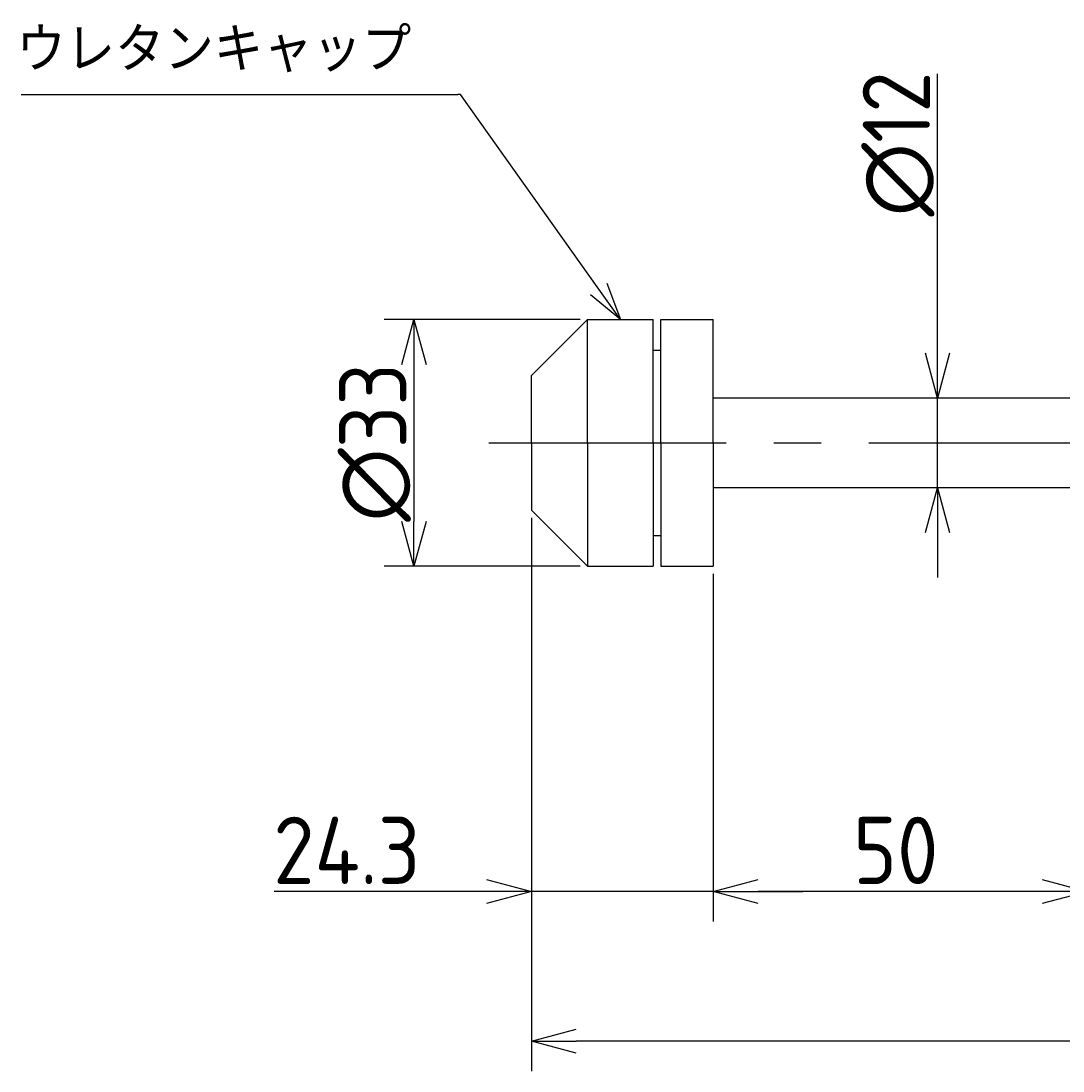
# Model space of a CAD drawing. Extents: x -60 to 460, y 53 to 266.
# Tile 2 of 3: x 137 to 277, y 126 to 266. Entities that reach past the tile are written whole.
import ezdxf

# ---------------------------------------------------------------- set-up
doc = ezdxf.new("R2010")
doc.units = 0
doc.header["$PDMODE"] = 3
doc.header["$PDSIZE"] = 2
doc.linetypes.add('CENTER', pattern=[50.8, 31.75, -6.35, 6.35, -6.35])
doc.layers.get('0').update_dxf_attribs({"linetype": 'CONTINUOUS'})
doc.layers.get('DEFPOINTS').update_dxf_attribs({"linetype": 'CONTINUOUS'})
doc.layers.add('図形', color=7, linetype='CONTINUOUS')
doc.layers.add('寸法_文字', color=3, linetype='CONTINUOUS')
doc.layers.get('0').off()
doc.styles.add('DIMENSION', font='isocp.shx', dxfattribs={"bigfont": 'bigfont.shx'})
doc.dimstyles.get("Standard").update_dxf_attribs({"dimtxt": 0.18, "dimasz": 0.18, "dimexe": 0.18, "dimexo": 0.0625, "dimgap": 0.09, "dimtad": 0, "dimtih": 1, "dimtoh": 1, "dimzin": 0, "dimcen": 0.09, "dimazin": 3, "dimtfac": 1, "dimtofl": 0, "dimtmove": 0, "dimatfit": 3})

# ---------------------------------------------------------------- blocks, each defined once
blk = doc.blocks.new('_OPEN30')
at = {"color": 0, "linetype": 'BYBLOCK'}
for p, q in [((-1, 0.268), (0, 0)), ((0, 0), (-1, -0.268)), ((0, 0), (-1, 0))]:
    blk.add_line(p, q, dxfattribs=at)
blk = doc.blocks.new('*U10')
at = {"layer": '寸法_文字', "color": 3, "style": 'DIMENSION'}
blk.add_text('∅33', height=9, rotation=90, dxfattribs=at).set_placement((189, 199.46))
blk = doc.blocks.new('*D9')
at = {"layer": 'DEFPOINTS', "color": 0}
for p in [(213.2, 226.5), (190, 193.5), (213.2, 193.5)]:
    blk.add_point(p, dxfattribs=at)
at = {"layer": '寸法_文字', "color": 3}
for p, q in [((212.2, 226.5), (186, 226.5)), ((190, 220.5), (190, 199.5)), ((212.2, 193.5), (186, 193.5))]:
    blk.add_line(p, q, dxfattribs=at)
at = {"layer": '寸法_文字', "color": 3, "xscale": 6, "yscale": 6, "zscale": 6}
for p, rotation in [((190, 226.5), 90), ((190, 193.5), 270)]:
    blk.add_blockref('_OPEN30', p, dxfattribs=dict(at, rotation=rotation))
at = {"layer": '寸法_文字'}
blk.add_blockref('*U10', (0, 0), dxfattribs=at)
blk = doc.blocks.new('*U16')
at = {"layer": '寸法_文字', "color": 3, "style": 'DIMENSION'}
blk.add_text('50', height=9, dxfattribs=at).set_placement((248.7, 151))
blk = doc.blocks.new('*D15')
at = {"layer": 'DEFPOINTS', "color": 0}
for p in [(230, 193.33), (280, 193.33), (230, 150)]:
    blk.add_point(p, dxfattribs=at)
at = {"layer": '寸法_文字', "color": 3}
for p, q in [((230, 192.33), (230, 146)), ((280, 192.33), (280, 146)), ((274, 150), (236, 150))]:
    blk.add_line(p, q, dxfattribs=at)
at = {"layer": '寸法_文字'}
blk.add_blockref('*U16', (0, 0), dxfattribs=at)
at = {"layer": '寸法_文字', "color": 3, "xscale": 6, "yscale": 6, "zscale": 6, "rotation": 180}
blk.add_blockref('_OPEN30', (230, 150), dxfattribs=at)
at = {"layer": '寸法_文字', "color": 3, "xscale": 6, "yscale": 6, "zscale": 6}
blk.add_blockref('_OPEN30', (280, 150), dxfattribs=at)
blk = doc.blocks.new('*U18')
at = {"layer": '寸法_文字', "color": 3, "style": 'DIMENSION'}
blk.add_text('24.3', height=9, dxfattribs=at).set_placement((171.18, 151))
blk = doc.blocks.new('*D17')
at = {"layer": 'DEFPOINTS', "color": 0}
for p in [(205.7, 201), (230, 193.5), (205.7, 150)]:
    blk.add_point(p, dxfattribs=at)
at = {"layer": '寸法_文字', "color": 3}
for p, q in [((205.7, 200), (205.7, 146)), ((230, 192.5), (230, 146)), ((199.7, 150), (171.3, 150)), ((230, 150), (205.7, 150)), ((236, 150), (242, 150))]:
    blk.add_line(p, q, dxfattribs=at)
at = {"layer": '寸法_文字'}
blk.add_blockref('*U18', (0, 0), dxfattribs=at)
at = {"layer": '寸法_文字', "color": 3, "xscale": 6, "yscale": 6, "zscale": 6}
blk.add_blockref('_OPEN30', (205.7, 150), dxfattribs=at)
at = {"layer": '寸法_文字', "color": 3, "xscale": 6, "yscale": 6, "zscale": 6, "rotation": 180}
blk.add_blockref('_OPEN30', (230, 150), dxfattribs=at)
blk = doc.blocks.new('*U20')
at = {"layer": '寸法_文字', "color": 3, "style": 'DIMENSION'}
blk.add_text('(242.8)', height=9, dxfattribs=at).set_placement((311.5, 131.45))
blk = doc.blocks.new('*D19')
at = {"layer": 'DEFPOINTS', "color": 0}
for p in [(205.7, 201), (448.5, 193), (205.7, 130)]:
    blk.add_point(p, dxfattribs=at)
at = {"layer": '寸法_文字', "color": 3}
for p, q in [((205.7, 200), (205.7, 126)), ((448.5, 192), (448.5, 126)), ((442.5, 130), (211.7, 130))]:
    blk.add_line(p, q, dxfattribs=at)
at = {"layer": '寸法_文字'}
blk.add_blockref('*U20', (0, 0), dxfattribs=at)
at = {"layer": '寸法_文字', "color": 3, "xscale": 6, "yscale": 6, "zscale": 6, "rotation": 180}
blk.add_blockref('_OPEN30', (205.7, 130), dxfattribs=at)
at = {"layer": '寸法_文字', "color": 3, "xscale": 6, "yscale": 6, "zscale": 6}
blk.add_blockref('_OPEN30', (448.5, 130), dxfattribs=at)
blk = doc.blocks.new('*U22')
at = {"layer": '寸法_文字', "color": 3, "style": 'DIMENSION'}
blk.add_text('∅12', height=9, rotation=90, dxfattribs=at).set_placement((259, 240.28))
blk = doc.blocks.new('*D21')
at = {"layer": 'DEFPOINTS', "color": 0}
for p in [(255, 216), (260, 216), (255, 204)]:
    blk.add_point(p, dxfattribs=at)
at = {"layer": '寸法_文字', "color": 3}
for p, q in [((260, 222), (260, 259.37)), ((260, 204), (260, 216)), ((260, 198), (260, 192))]:
    blk.add_line(p, q, dxfattribs=at)
at = {"layer": '寸法_文字'}
blk.add_blockref('*U22', (0, 0), dxfattribs=at)
at = {"layer": '寸法_文字', "color": 3, "xscale": 6, "yscale": 6, "zscale": 6}
for p, rotation in [((260, 216), 270), ((260, 204), 90)]:
    blk.add_blockref('_OPEN30', p, dxfattribs=dict(at, rotation=rotation))

msp = doc.modelspace()

# ---------------------------------------------------------------- linework, layer by layer
at = {"layer": '図形'}
for p, q in [((205.7, 219), (213.2, 226.5)), ((213.2, 226.5), (222, 226.5)), ((213.2, 210), (213.2, 226.5)), ((222, 210), (222, 226.5)), ((223, 226.5), (230, 226.5)), ((223, 210), (223, 226.5)), ((230, 210), (230, 226.5)), ((222, 222.4), (223, 222.4)), ((205.7, 210), (205.7, 219)), ((280, 216), (230, 216)), ((205.7, 210), (205.7, 201)), ((213.2, 210), (213.2, 193.5)), ((222, 210), (222, 193.5)), ((223, 210), (223, 193.5)), ((230, 210), (230, 193.5)), ((280, 204), (230, 204)), ((205.7, 201), (213.2, 193.5)), ((222, 197.6), (223, 197.6)), ((213.2, 193.5), (222, 193.5)), ((223, 193.5), (230, 193.5))]:
    msp.add_line(p, q, dxfattribs=at)
at = {"layer": '図形', "color": 3, "linetype": 'CENTER'}
msp.add_line((200, 210), (460, 210), dxfattribs=at)
at = {"layer": '寸法_文字', "linetype": 'BYBLOCK'}
msp.add_line((196.238, 256.613), (195.878, 256.613), dxfattribs=at)
for points in [[(137.458, 256.613), (195.878, 256.613)], [(214.707, 230.578), (196.238, 256.613)]]:
    msp.add_lwpolyline(points, dxfattribs=at)

# ---------------------------------------------------------------- block references
at = {"layer": '寸法_文字', "xscale": 5, "yscale": 5, "zscale": 5, "rotation": 305.3515963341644}
msp.add_blockref('_OPEN30', (217.6, 226.5), dxfattribs=at)

# ---------------------------------------------------------------- texts
at = {"layer": '寸法_文字', "style": 'DIMENSION'}
msp.add_text('ウレタンキャップ', height=6, dxfattribs=at).set_placement((136.838, 259.628))

# ---------------------------------------------------------------- dimensions: what is measured, and where the dimension line sits
at = {"layer": '寸法_文字'}
for base, p1, p2, override, picture, middle in [((260, 216), (255, 204), (255, 216), {"dimscale": 2, "dimse1": 1, "dimse2": 1}, '*D21', (260, 250)), ((190, 193.5), (213.2, 226.5), (213.2, 193.5), {"dimscale": 2}, '*D9', (190, 210))]:
    dim = msp.add_linear_dim(base=base, p1=p1, p2=p2, angle=90, text='%%c<>', dimstyle='Standard', override=override, dxfattribs=at)
    dim.commit()
    dim.dimension.update_dxf_attribs({"geometry": picture, "text_midpoint": middle, "dimtype": 128})
for base, p1, p2, picture, middle in [((205.7, 150), (230, 193.5), (205.7, 201), '*D17', (182.499, 150)), ((230, 150), (280, 193.326), (230, 193.326), '*D15', (255, 150))]:
    dim = msp.add_linear_dim(base=base, p1=p1, p2=p2, dimstyle='Standard', override={"dimscale": 2}, dxfattribs=at)
    dim.commit()
    dim.dimension.update_dxf_attribs({"geometry": picture, "text_midpoint": middle, "dimtype": 128})
dim = msp.add_linear_dim(base=(205.7, 130), p1=(448.5, 193), p2=(205.7, 201), text='(<>)', dimstyle='Standard', override={"dimscale": 2}, dxfattribs=at)
dim.commit()
dim.dimension.update_dxf_attribs({"geometry": '*D19', "text_midpoint": (329.5, 130), "dimtype": 128})

doc.saveas('drawing.dxf')
